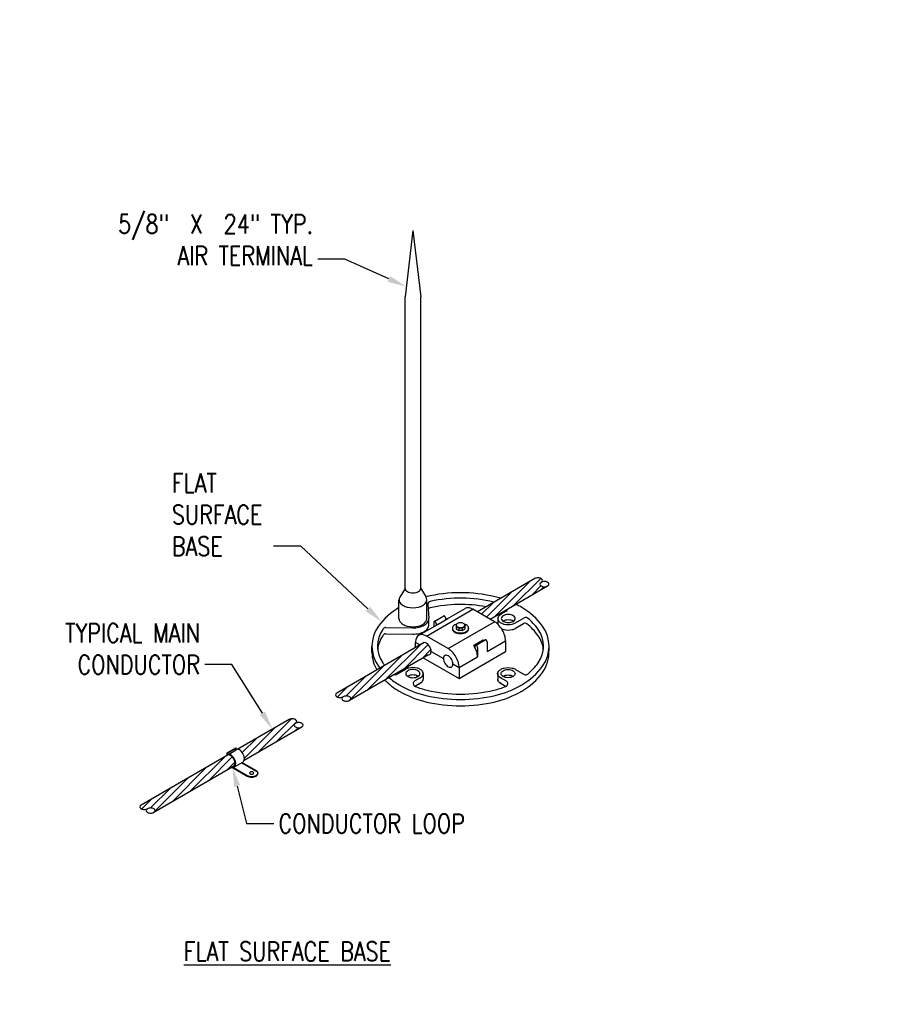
# Model space of a CAD drawing. Header units: inches. Extents: x 0 to 90.7, y 0 to 44.5.
# Tile 4 of 7: x 74.6 to 80.3, y 28.7 to 35.2. Entities that reach past the tile are written whole.
import ezdxf
from ezdxf import colors
from ezdxf.entities.mleader import LeaderData, LeaderLine
from ezdxf.math import Vec2, Vec3

# ---------------------------------------------------------------- set-up
doc = ezdxf.new("R2010")
doc.units = ezdxf.units.IN
doc.header["$MEASUREMENT"] = 0
doc.layers.add('E-ANNO-TEXT', color=2, linetype='Continuous')
doc.layers.add('E-DETL-GRPH', color=3, linetype='Continuous')
doc.styles.add('Annotative', font='romans.shx', dxfattribs={"width": 0.8, "height": 0.125})

msp = doc.modelspace()

# ---------------------------------------------------------------- linework, layer by layer
at = {"layer": 'E-DETL-GRPH', "lineweight": -3}
for p, q in [((77.1884, 33.7884), (77.1371, 33.352)), ((77.1884, 33.7884), (77.2397, 33.352)), ((77.1371, 31.4348), (77.1371, 33.352)), ((77.2397, 31.4348), (77.2397, 33.352)), ((77.9908, 31.4995), (77.6121, 31.2809)), ((77.728, 31.2511), (77.9567, 31.4798)), ((77.8479, 31.3203), (78.029, 31.5013)), ((77.1371, 31.4348), (77.1017, 31.3775)), ((77.2397, 31.4348), (77.2751, 31.3775)), ((77.6723, 31.2461), (77.8368, 31.4106)), ((77.6959, 31.2325), (78.0745, 31.4512)), ((77.9679, 31.3896), (78.0307, 31.4524)), ((78.0278, 31.4242), (78.0499, 31.4463)), ((77.0969, 31.2362), (77.0969, 31.3609)), ((77.2798, 31.2362), (77.2798, 31.3609)), ((77.6402, 31.2647), (77.7169, 31.3414)), ((77.277, 31.1218), (77.5823, 31.2981)), ((77.2865, 31.3286), (77.293, 31.2388)), ((77.4103, 31.233), (77.5316, 31.3031)), ((77.7257, 31.2153), (77.5823, 31.2981)), ((77.8015, 31.2848), (77.7671, 31.2649)), ((77.2931, 31.1948), (77.2931, 31.2362)), ((77.3262, 31.2129), (77.3262, 31.1845)), ((77.3283, 31.2175), (77.3914, 31.254)), ((77.3547, 31.1998), (77.4178, 31.2362)), ((77.4036, 31.241), (77.4036, 31.2281)), ((77.4203, 31.039), (77.7257, 31.2153)), ((77.7459, 31.2362), (77.7459, 31.2004)), ((77.8633, 31.2095), (77.9198, 31.2421)), ((77.0107, 31.1789), (77.1851, 31.1758)), ((77.2263, 31.1268), (77.3472, 31.1966)), ((77.3405, 31.2046), (77.3405, 31.1928)), ((77.448, 31.1736), (77.448, 31.1685)), ((77.4732, 31.1933), (77.4732, 31.1669)), ((77.4732, 31.183), (77.4897, 31.1735)), ((77.4732, 31.1669), (77.4897, 31.1574)), ((77.4897, 31.1735), (77.4897, 31.1574)), ((77.513, 31.1735), (77.4897, 31.1735)), ((77.513, 31.1574), (77.4897, 31.1574)), ((77.5013, 31.1574), (77.5013, 31.157)), ((77.513, 31.1735), (77.5212, 31.1783)), ((77.513, 31.1735), (77.513, 31.1574)), ((77.513, 31.1574), (77.5212, 31.1621)), ((77.5212, 31.1783), (77.5294, 31.183)), ((77.5212, 31.1621), (77.5294, 31.1669)), ((77.5294, 31.1933), (77.5294, 31.1669)), ((77.5547, 31.1736), (77.5547, 31.1685)), ((77.8633, 31.1736), (77.9158, 31.204)), ((77.0107, 31.1375), (77.1851, 31.1344)), ((77.2053, 31.0446), (77.2053, 31.0804)), ((77.2053, 31.0804), (77.2351, 31.0632)), ((77.4203, 31.039), (77.277, 31.1218)), ((77.5883, 31.0615), (77.6514, 31.0979)), ((77.6006, 31.0603), (77.6637, 31.0967)), ((77.676, 31.0211), (77.7973, 31.0912)), ((77.676, 31.0838), (77.676, 31.0211)), ((77.7973, 31.0912), (77.7973, 31.0195)), ((77.2626, 31.0791), (76.6874, 30.7469)), ((76.9192, 31.0141), (76.9192, 31.0555)), ((77.0086, 30.8357), (77.2373, 31.0644)), ((77.1285, 30.9049), (77.2889, 31.0653)), ((77.2484, 30.9742), (77.3067, 31.0325)), ((77.308, 31.0211), (77.3893, 30.9742)), ((77.492, 30.8432), (77.7973, 31.0195)), ((77.5883, 31.0615), (77.5882, 31.0614)), ((77.5985, 31.0426), (77.5985, 31.0557)), ((77.6129, 31.0474), (77.6129, 30.9847)), ((78.083, 30.9914), (78.0834, 31.0555)), ((77.2913, 30.999), (76.7711, 30.6986)), ((76.8886, 30.7665), (77.1174, 30.9952)), ((77.2568, 30.979), (77.492, 30.8432)), ((77.492, 30.9149), (77.6129, 30.9847)), ((76.769, 30.6975), (76.9974, 30.926)), ((77.14, 30.9028), (77.0822, 30.8695)), ((77.4514, 30.9383), (77.492, 30.9149)), ((77.492, 30.9149), (77.492, 30.8432)), ((77.8627, 30.9028), (77.9204, 30.8695)), ((76.7486, 30.7278), (76.8775, 30.8567)), ((77.2439, 30.8519), (77.2002, 30.8267)), ((77.2569, 30.8749), (77.2569, 30.839)), ((77.7458, 30.8749), (77.7458, 30.839)), ((77.7587, 30.8519), (77.8024, 30.8267)), ((76.6911, 30.7209), (76.7576, 30.7875)), ((77.2439, 30.816), (77.2002, 30.7908)), ((77.7587, 30.816), (77.8024, 30.7908)), ((76.3737, 30.5721), (76.0366, 30.3775)), ((76.1709, 30.3584), (76.3894, 30.5769)), ((76.0785, 30.305), (76.4575, 30.5238)), ((76.0802, 30.3183), (76.2797, 30.5179)), ((76.2908, 30.4276), (76.4242, 30.561)), ((76.4107, 30.4968), (76.4328, 30.5189)), ((76.0664, 30.3552), (76.1598, 30.4486)), ((75.9658, 30.3546), (76.0231, 30.3877)), ((75.9694, 30.3525), (76.0267, 30.3856)), ((75.9769, 30.3448), (76.0267, 30.3736)), ((76.0231, 30.3877), (76.0267, 30.3856)), ((76.0267, 30.3736), (76.0267, 30.3856)), ((76.0377, 30.3772), (76.0399, 30.3794)), ((75.9734, 30.341), (75.4011, 30.0106)), ((75.7223, 30.0994), (75.951, 30.3281)), ((75.8422, 30.1686), (76.0002, 30.3266)), ((75.9658, 30.339), (75.9658, 30.3546)), ((75.9658, 30.3546), (75.9694, 30.3525)), ((75.9694, 30.3447), (75.9694, 30.3525)), ((76.0152, 30.2685), (75.4848, 29.9623)), ((75.6024, 30.0301), (75.8311, 30.2588)), ((75.9621, 30.2378), (76.0177, 30.2934)), ((76.0026, 30.2568), (76.0992, 30.201)), ((76.0078, 30.2576), (76.0992, 30.2048)), ((76.0117, 30.2594), (76.0691, 30.2925)), ((76.0656, 30.2904), (76.1566, 30.2379)), ((76.0656, 30.2866), (76.1566, 30.2341)), ((75.4827, 29.9611), (75.7112, 30.1896)), ((76.1685, 30.2213), (76.1685, 30.2175)), ((75.4623, 29.9914), (75.5913, 30.1204)), ((75.4048, 29.9846), (75.4714, 30.0511))]:
    msp.add_line(p, q, dxfattribs=at)
at = {"layer": 'E-DETL-GRPH', "lineweight": -3, "flags": 128}
for points in [[(77.9999, 31.5031, 0.072341), (77.9908, 31.4995)], [(78.0327, 31.4753, 0.106617), (78.0394, 31.4814, 0.321615), (78.0394, 31.4934, 0.106617), (78.0327, 31.4995, 0.072341), (78.0236, 31.5031, 0.117911), (77.9999, 31.5031)], [(78.0417, 31.4789, 0.072341), (78.0327, 31.4753, 0.106617), (78.0259, 31.4692, 0.321615), (78.0259, 31.4573, 0.106617), (78.0327, 31.4512, 0.072341), (78.0417, 31.4476, 0.117911), (78.0655, 31.4476, 0.072341), (78.0745, 31.4512, 0.106617), (78.0813, 31.4573, 0.321615), (78.0813, 31.4692, 0.106617), (78.0745, 31.4753, 0.072341), (78.0655, 31.4789, 0.117911), (78.0417, 31.4789)], [(77.1371, 31.4348, 0.156851), (77.1404, 31.4245, 0.106617), (77.1521, 31.4139, 0.072341), (77.1678, 31.4076, 0.117911), (77.209, 31.4076, 0.072341), (77.2247, 31.4139, 0.106617), (77.2364, 31.4245, 0.156851), (77.2397, 31.4348)], [(77.7663, 31.3699, 0.014638), (77.729, 31.3799, 0.117911), (77.2737, 31.3799)], [(77.1017, 31.3775, 0.302662), (77.1029, 31.3425, 0.106617), (77.1237, 31.3236, 0.072341), (77.1517, 31.3124, 0.117911), (77.2251, 31.3124, 0.072341), (77.253, 31.3236, 0.106617), (77.2739, 31.3425, 0.302662), (77.2751, 31.3775)], [(77.2737, 31.3799, 0.000012), (77.2736, 31.3799)], [(77.7225, 31.3446, 0.000775), (77.7206, 31.345, 0.112324), (77.3023, 31.3497)], [(77.0969, 31.3095, 0.106476), (76.9614, 31.1866, 0.321615), (76.9614, 30.9245, 0.009695), (76.9715, 30.911)], [(77.0308, 30.8486, 0.046916), (77.0971, 30.8015, 0.072341), (77.2737, 30.7311, 0.117911), (77.729, 30.7311, 0.072341), (77.9055, 30.8015, 0.106617), (78.0413, 30.9245, 0.321615), (78.0413, 31.1866, 0.106617), (77.9055, 31.3096, 0.016995), (77.8659, 31.3307)], [(77.67, 31.3143, 0.098448), (77.3023, 31.3082)], [(77.5823, 31.2981, 0.106617), (77.5526, 31.3076, 0.156851), (77.5316, 31.3031)], [(77.0969, 31.2362, 0.156851), (77.1029, 31.2178, 0.106617), (77.1237, 31.1989, 0.072341), (77.1517, 31.1878, 0.117911), (77.2251, 31.1878, 0.072341), (77.253, 31.1989, 0.106617), (77.2739, 31.2178, 0.156851), (77.2798, 31.2362)], [(77.1851, 31.1758, 0.063262), (77.2304, 31.1807, 0.072341), (77.2624, 31.1935, 0.106617), (77.2863, 31.2151, 0.175384), (77.293, 31.2388)], [(77.3405, 31.2046, 0.072341), (77.34, 31.2079, 0.117911), (77.336, 31.215, 0.072341), (77.3334, 31.217, 0.106617), (77.3304, 31.218, 0.321615), (77.3268, 31.2159, 0.106617), (77.3262, 31.2129)], [(77.4036, 31.241, 0.072341), (77.4031, 31.2443, 0.117911), (77.399, 31.2514, 0.072341), (77.3964, 31.2535, 0.106617), (77.3935, 31.2544, 0.255773), (77.3904, 31.2531)], [(77.4178, 31.2362, 0.11835), (77.4036, 31.228)], [(77.49, 31.2082, 0.072341), (77.4815, 31.2048, 0.106617), (77.4751, 31.199, 0.321615), (77.4751, 31.1877, 0.106617), (77.4815, 31.1819, 0.072341), (77.49, 31.1785, 0.117911), (77.5126, 31.1785, 0.072341), (77.5212, 31.1819, 0.106617), (77.5276, 31.1877, 0.321615), (77.5276, 31.199, 0.106617), (77.5212, 31.2048, 0.072341), (77.5126, 31.2082, 0.117911), (77.49, 31.2082)], [(77.7973, 31.0912, 0.072341), (77.7926, 31.1242, 0.117911), (77.7519, 31.1947, 0.072341), (77.7257, 31.2153)], [(77.7672, 31.2649, 0.004874), (77.7659, 31.2641, 0.106617), (77.7503, 31.25, 0.321615), (77.7503, 31.2224, 0.106617), (77.7659, 31.2083, 0.072341), (77.7868, 31.2, 0.117911), (77.8417, 31.2, 0.072341), (77.8626, 31.2083, 0.007525), (77.8639, 31.2091)], [(77.797, 31.2615, 0.072341), (77.7828, 31.2559, 0.106617), (77.7723, 31.2463, 0.321615), (77.7723, 31.2276, 0.106617), (77.7828, 31.2181, 0.072341), (77.797, 31.2124, 0.117911), (77.8342, 31.2124, 0.072341), (77.8483, 31.2181, 0.106617), (77.8589, 31.2276, 0.321615), (77.8589, 31.2463, 0.106617), (77.8483, 31.2559, 0.072341), (77.8342, 31.2615, 0.117911), (77.797, 31.2615)], [(77.797, 31.2257, 0.072341), (77.7828, 31.22, 0.013792), (77.7813, 31.2191)], [(77.8499, 31.2191, 0.013792), (77.8483, 31.22, 0.072341), (77.8342, 31.2257, 0.117911), (77.797, 31.2257)], [(77.1851, 31.1344, 0.063262), (77.2304, 31.1393, 0.072341), (77.2624, 31.152, 0.106617), (77.2863, 31.1737, 0.175384), (77.293, 31.1974)], [(77.3547, 31.1998, 0.05845), (77.3472, 31.1966)], [(77.4767, 31.201, 0.058566), (77.4636, 31.1954, 0.106617), (77.4515, 31.1844, 0.321615), (77.4515, 31.1628, 0.106617), (77.4636, 31.1518, 0.072341), (77.4799, 31.1453, 0.117911), (77.5227, 31.1453, 0.072341), (77.539, 31.1518, 0.106617), (77.5512, 31.1628, 0.321615), (77.5512, 31.1844, 0.106617), (77.539, 31.1954, 0.058566), (77.526, 31.201)], [(77.448, 31.1685, 0.156851), (77.4515, 31.1578, 0.106617), (77.4636, 31.1468, 0.072341), (77.4799, 31.1403, 0.117911), (77.5227, 31.1403, 0.072341), (77.539, 31.1468, 0.106617), (77.5512, 31.1578, 0.156851), (77.5547, 31.1685)], [(77.7717, 31.1694, 0.051338), (77.7868, 31.1641, 0.117911), (77.8417, 31.1641, 0.072341), (77.8626, 31.1725, 0.007525), (77.8639, 31.1732)], [(76.9943, 31.1294, 0.003971), (76.9905, 31.1243, 0.128829), (76.9562, 31.0348)], [(77.277, 31.1218, 0.106617), (77.2473, 31.1313, 0.321615), (77.2119, 31.1109, 0.106617), (77.2053, 31.0804)], [(77.6551, 31.0915, 0.010653), (77.6513, 31.0979)], [(77.676, 31.0838, 0.072341), (77.6755, 31.0871, 0.117911), (77.6714, 31.0941, 0.072341), (77.6688, 31.0962, 0.106617), (77.6658, 31.0972, 0.255773), (77.6627, 31.0958)], [(77.0035, 30.8328, 0.068564), (77.0971, 30.76, 0.072341), (77.2737, 30.6897, 0.117911), (77.729, 30.6897, 0.072341), (77.9055, 30.76, 0.106617), (78.0413, 30.883, 0.167552), (78.0832, 31.0235)], [(77.2913, 30.999, 0.294587), (77.3052, 31.0079, 0.106617), (77.308, 31.0211, 0.072341), (77.3059, 31.0354, 0.117911), (77.2883, 31.0659, 0.072341), (77.277, 31.0749, 0.106617), (77.2641, 31.079, 0.294587), (77.2495, 31.0715)], [(77.492, 30.9149, 0.072341), (77.4872, 30.9479, 0.117911), (77.4465, 31.0184, 0.072341), (77.4203, 31.039)], [(77.6129, 30.9847, 0.072341), (77.6081, 31.0177, 0.069037), (77.5882, 31.0614)], [(77.6129, 31.0474, 0.072341), (77.6124, 31.0507, 0.117911), (77.6083, 31.0577, 0.072341), (77.6057, 31.0598, 0.106617), (77.6027, 31.0607, 0.321615), (77.5992, 31.0587, 0.106617), (77.5985, 31.0557)], [(76.9192, 31.0141, 0.13506), (76.9509, 30.8991)], [(77.409, 30.9294, 0.072341), (77.4203, 30.9204, 0.106617), (77.4332, 30.9163, 0.321615), (77.4485, 30.9251, 0.106617), (77.4514, 30.9383, 0.072341), (77.4493, 30.9526, 0.117911), (77.4317, 30.9831, 0.072341), (77.4203, 30.9921, 0.106617), (77.4075, 30.9962, 0.321615), (77.3921, 30.9874, 0.106617), (77.3893, 30.9742, 0.072341), (77.3914, 30.9599, 0.117911), (77.409, 30.9294)], [(77.1609, 30.9112, 0.072341), (77.14, 30.9028)], [(77.1698, 30.8994, 0.072341), (77.1557, 30.8938, 0.106617), (77.1451, 30.8842, 0.321615), (77.1451, 30.8655, 0.106617), (77.1557, 30.856, 0.072341), (77.1698, 30.8503, 0.117911), (77.207, 30.8503, 0.072341), (77.2211, 30.856, 0.106617), (77.2317, 30.8655, 0.321615), (77.2317, 30.8842, 0.106617), (77.2211, 30.8938, 0.072341), (77.207, 30.8994, 0.117911), (77.1698, 30.8994)], [(77.2271, 30.8421, 0.034701), (77.2368, 30.8469, 0.106617), (77.2524, 30.8611, 0.321615), (77.2524, 30.8887, 0.106617), (77.2368, 30.9028, 0.072341), (77.2159, 30.9112, 0.117911), (77.1609, 30.9112)], [(77.7756, 30.8421, -0.034701), (77.7658, 30.8469, -0.106617), (77.7502, 30.8611, -0.321615), (77.7502, 30.8887, -0.106617), (77.7658, 30.9028, -0.072341), (77.7868, 30.9112, -0.058752)], [(77.7957, 30.8994, -0.117911), (77.8328, 30.8994, -0.072341), (77.847, 30.8938, -0.106617), (77.8575, 30.8842, -0.321615), (77.8575, 30.8655, -0.106617), (77.847, 30.856, -0.072341), (77.8328, 30.8503, -0.117911), (77.7957, 30.8503, -0.072341), (77.7815, 30.856, -0.106617), (77.771, 30.8655, -0.321615), (77.771, 30.8842, -0.106617), (77.7815, 30.8938, -0.072341), (77.7957, 30.8994, -0.058752)], [(77.7868, 30.9112, -0.117911), (77.8418, 30.9112, -0.072341), (77.8627, 30.9028)], [(77.1698, 30.8636, 0.072341), (77.1557, 30.8579, 0.013792), (77.1541, 30.8569)], [(77.2227, 30.8569, 0.013792), (77.2211, 30.8579, 0.072341), (77.207, 30.8636, 0.117911), (77.1698, 30.8636)], [(77.2271, 30.8063, 0.034701), (77.2368, 30.8111, 0.106617), (77.2524, 30.8252, 0.156851), (77.2569, 30.839)], [(77.7756, 30.8063, -0.034701), (77.7658, 30.8111, -0.106617), (77.7502, 30.8252, -0.156851), (77.7458, 30.839)], [(77.78, 30.8569, -0.013792), (77.7815, 30.8579, -0.072341), (77.7957, 30.8636, -0.058752)], [(77.7957, 30.8636, -0.117911), (77.8328, 30.8636, -0.072341), (77.847, 30.8579, -0.013792), (77.8486, 30.8569)], [(76.6874, 30.7469, 0.106617), (76.6806, 30.7408, 0.321615), (76.6806, 30.7289, 0.106617), (76.6874, 30.7228, 0.072341), (76.6964, 30.7192, 0.117911), (76.7202, 30.7192, 0.072341), (76.7292, 30.7228)], [(76.7383, 30.7264, 0.072341), (76.7292, 30.7228, 0.106617), (76.7225, 30.7167, 0.321615), (76.7225, 30.7047, 0.106617), (76.7292, 30.6986, 0.072341), (76.7383, 30.695, 0.117911), (76.762, 30.695, 0.072341), (76.7711, 30.6986, 0.106617), (76.7778, 30.7047, 0.321615), (76.7778, 30.7167, 0.106617), (76.7711, 30.7228, 0.072341), (76.762, 30.7264, 0.117911), (76.7383, 30.7264)], [(76.3828, 30.5757, 0.072341), (76.3737, 30.5721)], [(76.4156, 30.548, 0.106617), (76.4224, 30.5541, 0.321615), (76.4224, 30.566, 0.106617), (76.4156, 30.5721, 0.072341), (76.4066, 30.5757, 0.117911), (76.3828, 30.5757)], [(76.4246, 30.5516, 0.072341), (76.4156, 30.548, 0.106617), (76.4089, 30.5419, 0.321615), (76.4089, 30.5299, 0.106617), (76.4156, 30.5238, 0.072341), (76.4246, 30.5202, 0.117911), (76.4484, 30.5202, 0.072341), (76.4575, 30.5238, 0.106617), (76.4642, 30.5299, 0.321615), (76.4642, 30.5419, 0.106617), (76.4575, 30.548, 0.072341), (76.4484, 30.5516, 0.117911), (76.4246, 30.5516)], [(76.0691, 30.2925, 0.156851), (76.077, 30.3012, 0.106617), (76.0802, 30.3161, 0.072341), (76.078, 30.3316, 0.117911), (76.0594, 30.3638, 0.072341), (76.0471, 30.3735, 0.106617), (76.0326, 30.3781, 0.076922), (76.0267, 30.3778)], [(76.0021, 30.2609, 0.294587), (76.0159, 30.2698, 0.106617), (76.0188, 30.283, 0.072341), (76.0167, 30.2973, 0.117911), (75.9991, 30.3278, 0.072341), (75.9877, 30.3368, 0.106617), (75.9749, 30.3409, 0.156851), (75.9658, 30.339)], [(75.9964, 30.2576, 0.208386), (76.0117, 30.2594, 0.156851), (76.0197, 30.2681, 0.106617), (76.0229, 30.283, 0.072341), (76.0206, 30.2985, 0.058752), (76.0132, 30.3157, 0.058752), (76.0021, 30.3307, 0.072341), (75.9898, 30.3404, 0.106617), (75.9753, 30.345, 0.076922), (75.9694, 30.3447)], [(76.0992, 30.2048, 0.072341), (76.1116, 30.1999, 0.117911), (76.1442, 30.1999, 0.072341), (76.1566, 30.2048, 0.106617), (76.1658, 30.2132, 0.321615), (76.1658, 30.2295, 0.106617), (76.1566, 30.2379)], [(76.0992, 30.201, 0.072341), (76.1116, 30.196, 0.117911), (76.1442, 30.196, 0.072341), (76.1566, 30.201, 0.106617), (76.1658, 30.2093, 0.156851), (76.1685, 30.2175)], [(76.1224, 30.2286, 0.072341), (76.1182, 30.2269, 0.106617), (76.1151, 30.2241, 0.321615), (76.1151, 30.2186, 0.106617), (76.1182, 30.2158, 0.072341), (76.1224, 30.2141, 0.117911), (76.1334, 30.2141, 0.072341), (76.1376, 30.2158, 0.106617), (76.1407, 30.2186, 0.321615), (76.1407, 30.2241, 0.106617), (76.1376, 30.2269, 0.072341), (76.1334, 30.2286, 0.117911), (76.1224, 30.2286)], [(75.4011, 30.0106, 0.106617), (75.3944, 30.0045, 0.321615), (75.3944, 29.9925, 0.106617), (75.4011, 29.9864, 0.072341), (75.4102, 29.9828, 0.117911), (75.4339, 29.9828, 0.072341), (75.443, 29.9864)], [(75.452, 29.99, 0.072341), (75.443, 29.9864, 0.106617), (75.4362, 29.9803, 0.321615), (75.4362, 29.9684, 0.106617), (75.443, 29.9623, 0.072341), (75.452, 29.9587, 0.117911), (75.4758, 29.9587, 0.072341), (75.4848, 29.9623, 0.106617), (75.4916, 29.9684, 0.321615), (75.4916, 29.9803, 0.106617), (75.4848, 29.9864, 0.072341), (75.4758, 29.99, 0.117911), (75.452, 29.99)]]:
    msp.add_lwpolyline(points, format="xyb", dxfattribs=at)
at = {"layer": 'E-DETL-GRPH', "lineweight": -3}
for centre, radius, start, end in [((77.3065, 31.33), 0.0201, 102.18582, 184.13312), ((77.3065, 31.2886), 0.0201, 102.18582, 152.47506), ((77.5755, 30.6965), 0.6242, 69.42553, 70.332), ((77.7915, 31.3022), 0.0201, 300, 351.50891), ((77.9299, 31.2247), 0.0201, 50.33555, 120), ((77.6883, 30.9334), 0.3985, 35.65713, 50.33555), ((77.1441, 31.0555), 0.189, 144.34287, 215.65713), ((77.3144, 30.9334), 0.3985, 143.43275, 144.34287), ((77.0104, 31.1589), 0.0201, 88.97027, 143.43275), ((77.9259, 31.1866), 0.0201, 51.12014, 120), ((77.6883, 30.892), 0.3985, 35.65713, 51.12014), ((77.8586, 31.0555), 0.189, 324.34287, 35.65709), ((77.0104, 31.1174), 0.0201, 88.97027, 143.43275), ((77.8586, 31.0141), 0.189, 6.29333, 35.65713), ((77.3144, 31.1777), 0.3985, 215.65713, 218.59344), ((77.6883, 31.1777), 0.3985, 309.78583, 324.34287), ((77.0722, 30.8869), 0.0201, 248.49109, 300), ((77.2103, 30.8093), 0.0201, 120, 248.95793), ((77.7924, 30.8093), 0.0201, 291.04207, 60), ((77.9305, 30.8869), 0.0201, 240, 309.78583), ((77.4272, 31.3731), 0.6242, 248.95793, 256.55052), ((77.5013, 31.6832), 0.943, 256.55052, 283.4495), ((77.5755, 31.3731), 0.6242, 283.44948, 291.04207)]:
    msp.add_arc(centre, radius, start, end, dxfattribs=at)

# ---------------------------------------------------------------- texts
at = {"layer": 'E-ANNO-TEXT', "lineweight": -3, "insert": (75.6811, 29.1103), "char_height": 0.125, "width": 2.345349, "attachment_point": 1, "style": 'Annotative'}
msp.add_mtext('{\\LFLAT SURFACE BASE}', dxfattribs=at)

# ---------------------------------------------------------------- leaders
at = {"layer": 'E-ANNO-TEXT', "lineweight": -3}
ml = msp.add_multileader_mtext('Standard', dxfattribs=at)
ml.set_content('{\\LKEYED CONSTRUCTION JOINT (KCJ)}', color=256, style='Annotative')
ml.set_leader_properties(color=1, linetype='ByLayer', lineweight=-1)
ml.build(insert=Vec2(0, 0))
ml.multileader.update_dxf_attribs({"text_right_attachment_type": 3, "dogleg_length": 0.1782, "arrow_head_size": 0.125})
ctx = ml.context
ctx.base_point, ctx.char_height, ctx.arrow_head_size, ctx.landing_gap_size, ctx.plane_origin = Vec3(84.5489, 35.0895), 0.125, 0.125, 0.0312, Vec3(84.3707, 35.0895)
ctx.right_attachment, ctx.text_align_type = 3, 1
notes = []
notes.append((ctx, [(0, (0, 0, 0), (0, 0), (1, 0), 1, [])]))
ctx.mtext.insert, ctx.mtext.alignment, ctx.mtext.flow_direction = Vec3(85.904, 35.1729), 2, 5
ml = msp.add_multileader_mtext('Standard', dxfattribs=at)
ml.set_content('5/8"  X  24" TYP. \\PAIR TERMINAL', color=256, style='Annotative')
ml.set_leader_properties(color=1, linetype='ByLayer', lineweight=-1)
ml.build(insert=Vec2(0, 0))
ml.multileader.update_dxf_attribs({"text_right_attachment_type": 3, "dogleg_length": 0.1782, "arrow_head_size": 0.125})
ctx = ml.context
ctx.base_point, ctx.char_height, ctx.arrow_head_size, ctx.landing_gap_size, ctx.plane_origin = Vec3(75.0095, 33.8313), 0.125, 0.125, 0.0312, Vec3(76.8582, 33.5992)
ctx.right_attachment, ctx.text_align_type = 3, 2
notes.append((ctx, [(0, (1, 1, 0), (76.7407, 33.5992), (-1, 0), 0.1782, [(0, [(77.145, 33.4191)], 0, [])])]))
ctx.mtext.insert, ctx.mtext.alignment, ctx.mtext.flow_direction = Vec3(76.5312, 33.8938), 3, 5
ml = msp.add_multileader_mtext('Standard', dxfattribs=at)
ml.set_content('{\\LROUGHENED CONSTRUCTION JOIN (CJ)}', color=256, style='Annotative')
ml.set_leader_properties(color=1, linetype='ByLayer', lineweight=-1)
ml.build(insert=Vec2(0, 0))
ml.multileader.update_dxf_attribs({"text_right_attachment_type": 3, "dogleg_length": 0.1782, "arrow_head_size": 0.125})
ctx = ml.context
ctx.base_point, ctx.char_height, ctx.arrow_head_size, ctx.landing_gap_size, ctx.plane_origin = Vec3(84.4204, 32.5259), 0.125, 0.125, 0.0312, Vec3(84.3707, 32.5259)
ctx.right_attachment, ctx.text_align_type = 3, 1
notes.append((ctx, [(0, (0, 0, 0), (0, 0), (1, 0), 1, [])]))
ctx.mtext.insert, ctx.mtext.alignment, ctx.mtext.flow_direction = Vec3(85.904, 32.6092), 2, 5
ml = msp.add_multileader_mtext('Standard', dxfattribs=at)
ml.set_content('FLAT \\PSURFACE \\PBASE', color=256, style='Annotative')
ml.set_leader_properties(color=1, linetype='ByLayer', lineweight=-1)
ml.build(insert=Vec2(0, 0))
ml.multileader.update_dxf_attribs({"text_right_attachment_type": 3, "dogleg_length": 0.1782, "arrow_head_size": 0.125})
ctx = ml.context
ctx.base_point, ctx.char_height, ctx.arrow_head_size, ctx.landing_gap_size, ctx.plane_origin = Vec3(75.5715, 32.1288), 0.125, 0.125, 0.0312, Vec3(76.5678, 31.7121)
ctx.right_attachment = 3
notes.append((ctx, [(0, (1, 1, 0), (76.4503, 31.7121), (-1, 0), 0.1782, [(0, [(76.9836, 31.215)], 0, [])])]))
ctx.mtext.insert, ctx.mtext.flow_direction = Vec3(75.6028, 32.1913), 5
ml = msp.add_multileader_mtext('Standard', dxfattribs=at)
ml.set_content('TYPICAL MAIN \\P\\ptz;CONDUCTOR', color=256, style='Annotative')
ml.set_leader_properties(color=1, linetype='ByLayer', lineweight=-1)
ml.build(insert=Vec2(0, 0))
ml.multileader.update_dxf_attribs({"text_right_attachment_type": 3, "dogleg_length": 0.1782, "arrow_head_size": 0.125})
ctx = ml.context
ctx.base_point, ctx.char_height, ctx.arrow_head_size, ctx.landing_gap_size, ctx.plane_origin = Vec3(74.771, 31.1422), 0.125, 0.125, 0.0312, Vec3(76.1149, 30.9338)
ctx.right_attachment, ctx.text_align_type = 3, 2
notes.append((ctx, [(0, (1, 1, 0), (75.9974, 30.9338), (-1, 0), 0.1782, [(0, [(76.265, 30.5093)], 0, [])])]))
ctx.mtext.insert, ctx.mtext.alignment, ctx.mtext.flow_direction = Vec3(75.7879, 31.2047), 3, 5
ml = msp.add_multileader_mtext('Standard', dxfattribs=at)
ml.set_content('CONDUCTOR LOOP', color=256, style='Annotative')
ml.set_leader_properties(color=1, linetype='ByLayer', lineweight=-1)
ml.build(insert=Vec2(0, 0))
ml.multileader.update_dxf_attribs({"text_right_attachment_type": 3, "dogleg_length": 0.1786, "arrow_head_size": 0.125})
ctx = ml.context
ctx.base_point, ctx.char_height, ctx.arrow_head_size, ctx.landing_gap_size, ctx.plane_origin = Vec3(76.2729, 29.8891), 0.125, 0.125, 0.0312, Vec3(76.0943, 29.8891)
ctx.right_attachment = 3
notes.append((ctx, [(0, (1, 1, 0), (76.0943, 29.8891), (1, 0), 0.1786, [(0, [(76.0021, 30.2568)], 0, [])])]))
ctx.mtext.insert, ctx.mtext.flow_direction = Vec3(76.3042, 29.9516), 5
for ctx, leaders in notes:
    for number, flags, end, landing, length, lines in leaders:
        leader = LeaderData()
        leader.index, (leader.has_last_leader_line, leader.has_dogleg_vector, leader.attachment_direction) = number, flags
        leader.last_leader_point, leader.dogleg_vector, leader.dogleg_length = Vec3(end), Vec3(landing), length
        for number, points, colour, breaks in lines:
            line = LeaderLine()
            line.index, line.vertices, line.color, line.breaks = number, Vec3.list(points), colors.encode_raw_color(colour), breaks
            leader.lines.append(line)
        ctx.leaders.append(leader)

doc.saveas('drawing.dxf')
